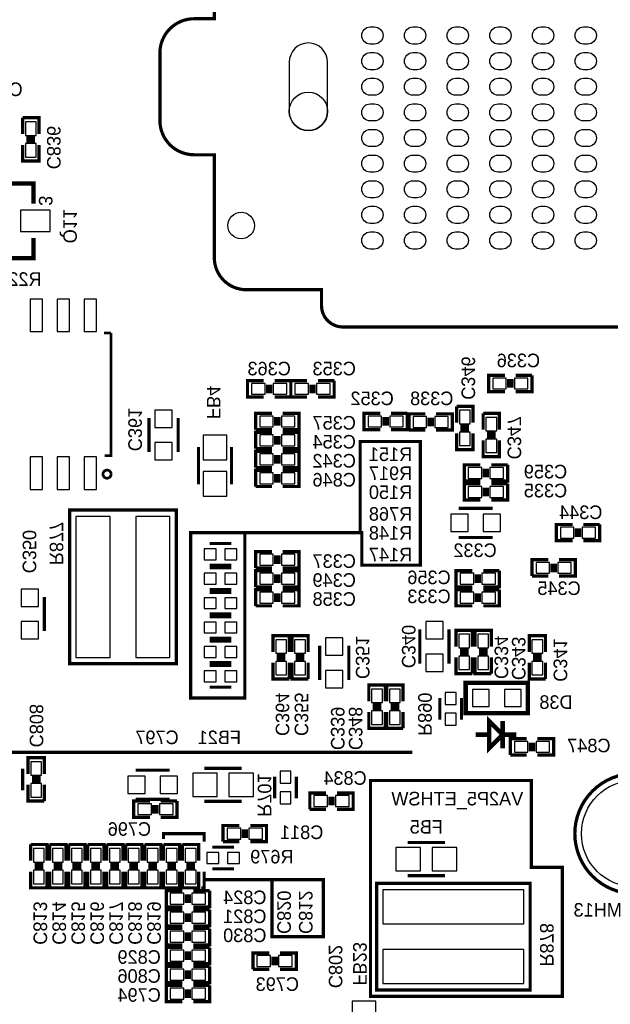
# Model space of a CAD drawing. Extents: x -53 to 531, y -106 to 304.
# Tile 34 of 66: x 122 to 150, y 30 to 76. Entities that reach past the tile are written whole.
import ezdxf
from ezdxf.enums import TextEntityAlignment as Align

# ---------------------------------------------------------------- set-up
doc = ezdxf.new("R2010")
doc.units = 0
for name, color, linetype in [('BOARD_GEOMETRY_SILKSCREEN_B', 1, 'CONTINUOUS'), ('PACKAGE_GEOMETRY_SILKSCREEN_B', 4, 'CONTINUOUS'), ('PIN_B', 5, 'CONTINUOUS'), ('REF_DES_SILKSCREEN_B', 6, 'CONTINUOUS')]:
    doc.layers.add(name, color=color, linetype=linetype)

msp = doc.modelspace()

# ---------------------------------------------------------------- linework, layer by layer
at = {"layer": 'BOARD_GEOMETRY_SILKSCREEN_B', "const_width": 0.1524}
for points in [[(132.969, 51.943), (138.4554, 51.943), (138.4554, 50.419), (141.1986, 50.419), (141.1986, 56.2102), (138.3792, 56.2102), (138.3792, 51.9176)], [(130.429, 45.466), (130.429, 51.943), (132.969, 51.943), (132.969, 44.196), (130.429, 44.196), (130.429, 45.466)], [(115.6716, 41.656), (140.8176, 41.656)], [(140.208, 30.226), (147.8534, 30.226), (147.8534, 36.2712), (146.4056, 36.2712), (146.4056, 40.3352), (138.8618, 40.3352), (138.8618, 30.226), (140.208, 30.226)], [(131.064, 37.465), (131.064, 37.846), (129.159, 37.846), (129.159, 37.592)], [(131.064, 36.068), (131.064, 35.687), (136.652, 35.687), (136.652, 33.02), (134.239, 33.02), (134.239, 35.687)], [(131.064, 35.687), (131.064, 35.306), (130.937, 35.306)]]:
    msp.add_lwpolyline(points, dxfattribs=at)
at = {"layer": 'PACKAGE_GEOMETRY_SILKSCREEN_B'}
for points, const_width in [([(131.54025, 80.830166), (131.54025, 76.008992), (130.590036, 76.008992, 0.414184), (128.99009, 74.409046), (128.99009, 71.238872, 0.414181), (130.590036, 69.638926), (131.54025, 69.638926), (131.54025, 64.817752, 0.41419), (133.04012, 63.317882), (136.566656, 63.317882), (136.566656, 62.573916, 0.414203), (137.566654, 61.573918), (160.33369, 61.573918, 0.414195), (161.333688, 62.573916), (161.333688, 63.317882), (164.860224, 63.317882, 0.414185), (166.360094, 64.817752), (166.360094, 69.638926), (167.310054, 69.638926, 0.414222), (168.910254, 71.238872), (168.910254, 74.409046, 0.414225), (167.310054, 76.008992), (166.360094, 76.008992), (166.360094, 78.20787, -0.414221)], 0.150114), ([(126.700788, 54.680612, 1.000079), (126.321312, 54.680358, 0.999921), (126.700788, 54.680612)], 0.127), ([(154.073098, 37.846, 1), (148.440902, 37.846, 1), (154.073098, 37.846)], 0.1524)]:
    msp.add_lwpolyline(points, format="xyb", dxfattribs=dict(at, const_width=const_width))
for points, const_width in [([(123.317, 70.612), (123.317, 71.374), (122.555, 71.374)], 0.1524), ([(122.555, 71.374), (122.555, 70.612)], 0.1524), ([(122.555, 70.104), (122.555, 69.342), (123.317, 69.342), (123.317, 70.104)], 0.1524), ([(122.7328, 70.4342), (123.1392, 70.4342)], 0.1524), ([(122.7328, 70.2818), (123.1392, 70.2818)], 0.1524), ([(123.063, 67.3481), (123.063, 68.3006), (121.285, 68.3006)], 0.2032), ([(123.063, 65.7479), (123.063, 64.7954), (121.285, 64.7954)], 0.2032), ([(126.696978, 61.291978), (126.375922, 61.291978)], 0.127), ([(126.392178, 55.548022), (126.696978, 55.548022), (126.696978, 61.291978)], 0.127), ([(133.858, 59.055), (133.096, 59.055), (133.096, 58.293), (133.858, 58.293)], 0.1524), ([(134.366, 58.293), (135.128, 58.293), (135.128, 59.055)], 0.1524), ([(135.128, 59.055), (134.366, 59.055)], 0.1524), ([(135.89, 59.055), (135.128, 59.055), (135.128, 58.293), (135.89, 58.293)], 0.1524), ([(136.398, 58.293), (137.16, 58.293), (137.16, 59.055)], 0.1524), ([(137.16, 59.055), (136.398, 59.055)], 0.1524), ([(145.161, 59.309), (144.399, 59.309), (144.399, 58.547), (145.161, 58.547)], 0.1524), ([(145.3388, 59.1312), (145.3388, 58.7248)], 0.1524), ([(145.4912, 59.1312), (145.4912, 58.7248)], 0.1524), ([(145.669, 58.547), (146.431, 58.547), (146.431, 59.309)], 0.1524), ([(146.431, 59.309), (145.669, 59.309)], 0.1524), ([(134.0358, 58.8772), (134.0358, 58.4708)], 0.1524), ([(134.1882, 58.8772), (134.1882, 58.4708)], 0.1524), ([(136.0678, 58.8772), (136.0678, 58.4708)], 0.1524), ([(136.2202, 58.8772), (136.2202, 58.4708)], 0.1524), ([(143.6624, 57.0992), (143.6624, 57.8612), (142.9004, 57.8612)], 0.1524), ([(142.9004, 57.8612), (142.9004, 57.0992)], 0.1524), ([(128.4732, 57.3151), (128.4732, 55.7149)], 0.1524), ([(129.8448, 55.7149), (129.8448, 57.3151)], 0.1524), ([(134.239, 57.531), (133.477, 57.531), (133.477, 56.769)], 0.1524), ([(134.4168, 56.9468), (134.4168, 57.3532)], 0.1524), ([(134.5692, 56.9468), (134.5692, 57.3532)], 0.1524), ([(134.747, 56.769), (135.509, 56.769), (135.509, 57.531), (134.747, 57.531)], 0.1524), ([(139.319, 57.531), (138.557, 57.531), (138.557, 56.769), (139.319, 56.769)], 0.1524), ([(139.4968, 57.3532), (139.4968, 56.9468)], 0.1524), ([(139.6492, 57.3532), (139.6492, 56.9468)], 0.1524), ([(139.827, 56.769), (140.589, 56.769), (140.589, 57.531)], 0.1524), ([(140.589, 57.531), (139.827, 57.531)], 0.1524), ([(141.4272, 57.5056), (140.6652, 57.5056), (140.6652, 56.7436)], 0.1524), ([(141.605, 56.9214), (141.605, 57.3278)], 0.1524), ([(141.7574, 56.9214), (141.7574, 57.3278)], 0.1524), ([(141.9352, 56.7436), (142.6972, 56.7436), (142.6972, 57.5056), (141.9352, 57.5056)], 0.1524), ([(144.907, 56.769), (144.907, 57.531), (144.145, 57.531)], 0.1524), ([(144.145, 57.531), (144.145, 56.769)], 0.1524), ([(133.477, 56.769), (134.239, 56.769)], 0.1524), ([(140.6652, 56.7436), (141.4272, 56.7436)], 0.1524), ([(143.0782, 56.9214), (143.4846, 56.9214)], 0.1524), ([(143.0782, 56.769), (143.4846, 56.769)], 0.1524), ([(134.239, 56.642), (133.477, 56.642), (133.477, 55.88)], 0.1524), ([(134.4168, 56.0578), (134.4168, 56.4642)], 0.1524), ([(134.5692, 56.0578), (134.5692, 56.4642)], 0.1524), ([(134.747, 55.88), (135.509, 55.88), (135.509, 56.642), (134.747, 56.642)], 0.1524), ([(142.9004, 56.5912), (142.9004, 55.8292), (143.6624, 55.8292), (143.6624, 56.5912)], 0.1524), ([(144.145, 56.261), (144.145, 55.499), (144.907, 55.499), (144.907, 56.261)], 0.1524), ([(144.3228, 56.5912), (144.7292, 56.5912)], 0.1524), ([(144.3228, 56.4388), (144.7292, 56.4388)], 0.1524), ([(130.797046, 54.203854), (130.797046, 55.953914)], 0.150114), ([(132.346954, 54.203854), (132.346954, 55.953914)], 0.150114), ([(133.477, 55.88), (134.239, 55.88)], 0.1524), ([(134.239, 55.753), (133.477, 55.753), (133.477, 54.991)], 0.1524), ([(134.747, 54.991), (135.509, 54.991), (135.509, 55.753), (134.747, 55.753)], 0.1524), ([(134.4168, 55.1688), (134.4168, 55.5752)], 0.1524), ([(134.5692, 55.1688), (134.5692, 55.5752)], 0.1524), ([(133.477, 54.991), (134.239, 54.991)], 0.1524), ([(134.239, 54.864), (133.477, 54.864), (133.477, 54.102)], 0.1524), ([(134.747, 54.102), (135.509, 54.102), (135.509, 54.864), (134.747, 54.864)], 0.1524), ([(144.018, 55.118), (143.256, 55.118), (143.256, 54.356), (144.018, 54.356)], 0.1524), ([(144.1958, 54.9402), (144.1958, 54.5338)], 0.1524), ([(144.3482, 54.9402), (144.3482, 54.5338)], 0.1524), ([(144.526, 54.356), (145.288, 54.356), (145.288, 55.118)], 0.1524), ([(145.288, 55.118), (144.526, 55.118)], 0.1524), ([(134.4168, 54.2798), (134.4168, 54.6862)], 0.1524), ([(134.5692, 54.2798), (134.5692, 54.6862)], 0.1524), ([(133.477, 54.102), (134.239, 54.102)], 0.1524), ([(144.018, 54.229), (143.256, 54.229), (143.256, 53.467), (144.018, 53.467)], 0.1524), ([(144.1958, 54.0512), (144.1958, 53.6448)], 0.1524), ([(144.3482, 54.0512), (144.3482, 53.6448)], 0.1524), ([(144.526, 53.467), (145.288, 53.467), (145.288, 54.229)], 0.1524), ([(145.288, 54.229), (144.526, 54.229)], 0.1524), ([(125.054106, 45.803058), (129.754122, 45.803058), (129.754122, 53.002942), (124.753878, 53.002942), (124.753878, 45.803058), (125.054106, 45.803058)], 0.1524), ([(144.5895, 53.086), (142.9893, 53.086)], 0.1524), ([(148.336, 52.324), (147.574, 52.324), (147.574, 51.562), (148.336, 51.562)], 0.1524), ([(148.5138, 52.1462), (148.5138, 51.7398)], 0.1524), ([(148.6662, 52.1462), (148.6662, 51.7398)], 0.1524), ([(148.844, 51.562), (149.606, 51.562), (149.606, 52.324)], 0.1524), ([(149.606, 52.324), (148.844, 52.324)], 0.1524), ([(142.9893, 51.7144), (144.5895, 51.7144)], 0.1524), ([(132.334, 51.435), (131.318, 51.435)], 0.1524), ([(134.239, 51.054), (133.477, 51.054), (133.477, 50.292)], 0.1524), ([(134.4168, 50.4698), (134.4168, 50.8762)], 0.1524), ([(134.5692, 50.4698), (134.5692, 50.8762)], 0.1524), ([(134.747, 50.292), (135.509, 50.292), (135.509, 51.054), (134.747, 51.054)], 0.1524), ([(147.193, 50.673), (146.431, 50.673), (146.431, 49.911)], 0.1524), ([(147.701, 49.911), (148.463, 49.911), (148.463, 50.673), (147.701, 50.673)], 0.1524), ([(132.334, 50.419), (131.318, 50.419)], 0.1524), ([(132.334, 50.292), (131.318, 50.292)], 0.1524), ([(133.477, 50.292), (134.239, 50.292)], 0.1524), ([(147.3708, 50.0888), (147.3708, 50.4952)], 0.1524), ([(147.5232, 50.0888), (147.5232, 50.4952)], 0.1524), ([(134.239, 50.165), (133.477, 50.165), (133.477, 49.403)], 0.1524), ([(134.4168, 49.5808), (134.4168, 49.9872)], 0.1524), ([(134.5692, 49.5808), (134.5692, 49.9872)], 0.1524), ([(134.747, 49.403), (135.509, 49.403), (135.509, 50.165), (134.747, 50.165)], 0.1524), ([(143.637, 50.165), (142.875, 50.165), (142.875, 49.403), (143.637, 49.403)], 0.1524), ([(143.8148, 49.9872), (143.8148, 49.5808)], 0.1524), ([(143.9672, 49.9872), (143.9672, 49.5808)], 0.1524), ([(144.145, 49.403), (144.907, 49.403), (144.907, 50.165)], 0.1524), ([(144.907, 50.165), (144.145, 50.165)], 0.1524), ([(146.431, 49.911), (147.193, 49.911)], 0.1524), ([(132.334, 49.276), (131.318, 49.276)], 0.1524), ([(133.477, 49.403), (134.239, 49.403)], 0.1524), ([(134.239, 49.276), (133.477, 49.276), (133.477, 48.514)], 0.1524), ([(134.747, 48.514), (135.509, 48.514), (135.509, 49.276), (134.747, 49.276)], 0.1524), ([(143.637, 49.276), (142.875, 49.276), (142.875, 48.514), (143.637, 48.514)], 0.1524), ([(144.145, 48.514), (144.907, 48.514), (144.907, 49.276)], 0.1524), ([(144.907, 49.276), (144.145, 49.276)], 0.1524), ([(123.571, 47.3329), (123.571, 48.9331)], 0.1524), ([(131.318, 49.149), (132.334, 49.149)], 0.1524), ([(134.4168, 48.6918), (134.4168, 49.0982)], 0.1524), ([(134.5692, 48.6918), (134.5692, 49.0982)], 0.1524), ([(143.8148, 49.0982), (143.8148, 48.6918)], 0.1524), ([(143.9672, 49.0982), (143.9672, 48.6918)], 0.1524), ([(133.477, 48.514), (134.239, 48.514)], 0.1524), ([(131.318, 48.133), (132.334, 48.133)], 0.1524), ([(132.334, 48.006), (131.318, 48.006)], 0.1524), ([(132.334, 46.99), (131.318, 46.99)], 0.1524), ([(135.0518, 46.355), (135.0518, 47.117), (134.2898, 47.117), (134.2898, 46.355)], 0.1524), ([(135.9408, 46.355), (135.9408, 47.117), (135.1788, 47.117), (135.1788, 46.355)], 0.1524), ([(141.1732, 47.4091), (141.1732, 45.8089)], 0.1524), ([(142.5448, 45.8089), (142.5448, 47.4091)], 0.1524), ([(143.637, 46.609), (143.637, 47.371), (142.875, 47.371), (142.875, 46.609)], 0.1524), ([(144.526, 46.609), (144.526, 47.371), (143.764, 47.371), (143.764, 46.609)], 0.1524), ([(147.066, 46.355), (147.066, 47.117), (146.304, 47.117), (146.304, 46.355)], 0.1524), ([(132.334, 46.863), (131.318, 46.863)], 0.1524), ([(136.4742, 46.6471), (136.4742, 45.0469)], 0.1524), ([(137.8458, 45.0469), (137.8458, 46.6471)], 0.1524), ([(134.874, 46.1772), (134.4676, 46.1772)], 0.1524), ([(135.763, 46.1772), (135.3566, 46.1772)], 0.1524), ([(142.875, 46.101), (142.875, 45.339), (143.637, 45.339)], 0.1524), ([(143.4592, 46.4312), (143.0528, 46.4312)], 0.1524), ([(143.4592, 46.2788), (143.0528, 46.2788)], 0.1524), ([(143.637, 45.339), (143.637, 46.101)], 0.1524), ([(143.764, 46.101), (143.764, 45.339), (144.526, 45.339)], 0.1524), ([(144.3482, 46.4312), (143.9418, 46.4312)], 0.1524), ([(144.3482, 46.2788), (143.9418, 46.2788)], 0.1524), ([(144.526, 45.339), (144.526, 46.101)], 0.1524), ([(146.8882, 46.1772), (146.4818, 46.1772)], 0.1524), ([(132.334, 45.847), (131.318, 45.847)], 0.1524), ([(132.334, 45.72), (131.318, 45.72)], 0.1524), ([(134.2898, 45.847), (134.2898, 45.085), (135.0518, 45.085)], 0.1524), ([(134.874, 46.0248), (134.4676, 46.0248)], 0.1524), ([(135.0518, 45.085), (135.0518, 45.847)], 0.1524), ([(135.1788, 45.847), (135.1788, 45.085), (135.9408, 45.085)], 0.1524), ([(135.763, 46.0248), (135.3566, 46.0248)], 0.1524), ([(135.9408, 45.085), (135.9408, 45.847)], 0.1524), ([(146.304, 45.847), (146.304, 45.085), (147.066, 45.085)], 0.1524), ([(146.8882, 46.0248), (146.4818, 46.0248)], 0.1524), ([(147.066, 45.085), (147.066, 45.847)], 0.1524), ([(132.334, 44.704), (131.318, 44.704)], 0.1524), ([(139.5476, 44.0436), (139.5476, 44.8056), (138.7856, 44.8056), (138.7856, 44.0436)], 0.1524), ([(140.3858, 44.0436), (140.3858, 44.8056), (139.6238, 44.8056), (139.6238, 44.0436)], 0.1524), ([(143.321278, 43.48734), (146.238722, 43.48734), (146.238722, 44.90466), (143.321278, 44.90466), (143.321278, 43.48734)], 0.210058), ([(142.113, 44.196), (142.113, 43.18)], 0.1524), ([(143.129, 44.196), (143.129, 43.18)], 0.1524), ([(139.3698, 43.8658), (138.9634, 43.8658)], 0.1524), ([(140.208, 43.8658), (139.8016, 43.8658)], 0.1524), ([(138.7856, 43.5356), (138.7856, 42.7736), (139.5476, 42.7736)], 0.1524), ([(139.3698, 43.7134), (138.9634, 43.7134)], 0.1524), ([(139.5476, 42.7736), (139.5476, 43.5356)], 0.1524), ([(139.6238, 43.5356), (139.6238, 42.7736), (140.3858, 42.7736)], 0.1524), ([(140.208, 43.7134), (139.8016, 43.7134)], 0.1524), ([(140.3858, 42.7736), (140.3858, 43.5356)], 0.1524), ([(144.422114, 41.844976), (144.422114, 43.114976), (145.057114, 42.479976), (144.422114, 41.844976)], 0.210058), ([(145.057114, 41.844976), (145.057114, 43.114976)], 0.210058), ([(144.422114, 42.479976), (143.787114, 42.479976)], 0.210058), ([(145.057114, 42.479976), (145.692114, 42.479976)], 0.210058), ([(146.177, 42.291), (145.415, 42.291), (145.415, 41.529)], 0.1524), ([(146.3548, 41.7068), (146.3548, 42.1132)], 0.1524), ([(146.5072, 41.7068), (146.5072, 42.1132)], 0.1524), ([(146.685, 41.529), (147.447, 41.529), (147.447, 42.291), (146.685, 42.291)], 0.1524), ([(145.415, 41.529), (146.177, 41.529)], 0.1524), ([(123.571, 40.64), (123.571, 41.402), (122.809, 41.402), (122.809, 40.64)], 0.1524), ([(122.555, 39.878), (122.555, 40.894)], 0.1524), ([(129.4511, 40.8178), (127.8509, 40.8178)], 0.1524), ([(132.82803, 40.906954), (131.07797, 40.906954)], 0.150114), ([(134.366, 40.513), (134.366, 39.497)], 0.1524), ([(135.382, 40.513), (135.382, 39.497)], 0.1524), ([(122.809, 40.132), (122.809, 39.37), (123.571, 39.37)], 0.1524), ([(123.3932, 40.4622), (122.9868, 40.4622)], 0.1524), ([(123.3932, 40.3098), (122.9868, 40.3098)], 0.1524), ([(123.571, 39.37), (123.571, 40.132)], 0.1524), ([(136.779, 39.751), (136.017, 39.751), (136.017, 38.989)], 0.1524), ([(137.287, 38.989), (138.049, 38.989), (138.049, 39.751), (137.287, 39.751)], 0.1524), ([(128.524, 39.37), (127.762, 39.37), (127.762, 38.608), (128.524, 38.608)], 0.1524), ([(127.8509, 39.4462), (129.4511, 39.4462)], 0.1524), ([(128.7018, 39.1922), (128.7018, 38.7858)], 0.1524), ([(128.8542, 39.1922), (128.8542, 38.7858)], 0.1524), ([(129.032, 38.608), (129.794, 38.608), (129.794, 39.37)], 0.1524), ([(129.794, 39.37), (129.032, 39.37)], 0.1524), ([(132.82803, 39.357046), (131.07797, 39.357046)], 0.150114), ([(136.9568, 39.1668), (136.9568, 39.5732)], 0.1524), ([(137.1092, 39.1668), (137.1092, 39.5732)], 0.1524), ([(136.017, 38.989), (136.779, 38.989)], 0.1524), ([(132.715, 38.227), (131.953, 38.227), (131.953, 37.465)], 0.1524), ([(133.223, 37.465), (133.985, 37.465), (133.985, 38.227), (133.223, 38.227)], 0.1524), ([(132.8928, 37.6428), (132.8928, 38.0492)], 0.1524), ([(133.0452, 37.6428), (133.0452, 38.0492)], 0.1524), ([(123.698, 36.576), (123.698, 37.338), (122.936, 37.338)], 0.1524), ([(122.936, 37.338), (122.936, 36.576)], 0.1524), ([(124.587, 36.576), (124.587, 37.338), (123.825, 37.338)], 0.1524), ([(123.825, 37.338), (123.825, 36.576)], 0.1524), ([(125.476, 36.576), (125.476, 37.338), (124.714, 37.338)], 0.1524), ([(124.714, 37.338), (124.714, 36.576)], 0.1524), ([(126.365, 36.576), (126.365, 37.338), (125.603, 37.338)], 0.1524), ([(125.603, 37.338), (125.603, 36.576)], 0.1524), ([(127.254, 36.576), (127.254, 37.338), (126.492, 37.338)], 0.1524), ([(126.492, 37.338), (126.492, 36.576)], 0.1524), ([(128.143, 36.576), (128.143, 37.338), (127.381, 37.338)], 0.1524), ([(127.381, 37.338), (127.381, 36.576)], 0.1524), ([(129.032, 36.576), (129.032, 37.338), (128.27, 37.338)], 0.1524), ([(128.27, 37.338), (128.27, 36.576)], 0.1524), ([(129.921, 36.576), (129.921, 37.338), (129.159, 37.338)], 0.1524), ([(129.159, 37.338), (129.159, 36.576)], 0.1524), ([(130.81, 36.576), (130.81, 37.338), (130.048, 37.338)], 0.1524), ([(130.048, 37.338), (130.048, 36.576)], 0.1524), ([(131.953, 37.465), (132.715, 37.465)], 0.1524), ([(142.35303, 37.427154), (140.60297, 37.427154)], 0.150114), ([(131.445, 37.211), (132.461, 37.211)], 0.1524), ([(123.1138, 36.3982), (123.5202, 36.3982)], 0.1524), ([(124.0028, 36.3982), (124.4092, 36.3982)], 0.1524), ([(124.8918, 36.3982), (125.2982, 36.3982)], 0.1524), ([(125.7808, 36.3982), (126.1872, 36.3982)], 0.1524), ([(126.6698, 36.3982), (127.0762, 36.3982)], 0.1524), ([(127.5588, 36.3982), (127.9652, 36.3982)], 0.1524), ([(128.4478, 36.3982), (128.8542, 36.3982)], 0.1524), ([(129.3368, 36.3982), (129.7432, 36.3982)], 0.1524), ([(130.2258, 36.3982), (130.6322, 36.3982)], 0.1524), ([(122.936, 36.068), (122.936, 35.306), (123.698, 35.306), (123.698, 36.068)], 0.1524), ([(123.1138, 36.2458), (123.5202, 36.2458)], 0.1524), ([(123.825, 36.068), (123.825, 35.306), (124.587, 35.306), (124.587, 36.068)], 0.1524), ([(124.0028, 36.2458), (124.4092, 36.2458)], 0.1524), ([(124.714, 36.068), (124.714, 35.306), (125.476, 35.306), (125.476, 36.068)], 0.1524), ([(124.8918, 36.2458), (125.2982, 36.2458)], 0.1524), ([(125.603, 36.068), (125.603, 35.306), (126.365, 35.306), (126.365, 36.068)], 0.1524), ([(125.7808, 36.2458), (126.1872, 36.2458)], 0.1524), ([(126.492, 36.068), (126.492, 35.306), (127.254, 35.306), (127.254, 36.068)], 0.1524), ([(126.6698, 36.2458), (127.0762, 36.2458)], 0.1524), ([(127.381, 36.068), (127.381, 35.306), (128.143, 35.306), (128.143, 36.068)], 0.1524), ([(127.5588, 36.2458), (127.9652, 36.2458)], 0.1524), ([(128.27, 36.068), (128.27, 35.306), (129.032, 35.306), (129.032, 36.068)], 0.1524), ([(128.4478, 36.2458), (128.8542, 36.2458)], 0.1524), ([(129.159, 36.068), (129.159, 35.306), (129.921, 35.306), (129.921, 36.068)], 0.1524), ([(129.3368, 36.2458), (129.7432, 36.2458)], 0.1524), ([(130.048, 36.068), (130.048, 35.306), (130.81, 35.306), (130.81, 36.068)], 0.1524), ([(130.2258, 36.2458), (130.6322, 36.2458)], 0.1524), ([(131.445, 36.195), (132.461, 36.195)], 0.1524), ([(146.347942, 30.820106), (146.347942, 35.520122), (139.148058, 35.520122), (139.148058, 30.519878), (146.347942, 30.519878), (146.347942, 30.820106)], 0.1524), ([(142.35303, 35.877246), (140.60297, 35.877246)], 0.150114), ([(130.048, 35.179), (129.286, 35.179), (129.286, 34.417), (130.048, 34.417)], 0.1524), ([(130.2258, 35.0012), (130.2258, 34.5948)], 0.1524), ([(130.3782, 35.0012), (130.3782, 34.5948)], 0.1524), ([(130.556, 34.417), (131.318, 34.417), (131.318, 35.179)], 0.1524), ([(131.318, 35.179), (130.556, 35.179)], 0.1524), ([(130.048, 34.29), (129.286, 34.29), (129.286, 33.528), (130.048, 33.528)], 0.1524), ([(130.2258, 34.1122), (130.2258, 33.7058)], 0.1524), ([(130.3782, 34.1122), (130.3782, 33.7058)], 0.1524), ([(130.556, 33.528), (131.318, 33.528), (131.318, 34.29)], 0.1524), ([(131.318, 34.29), (130.556, 34.29)], 0.1524), ([(130.048, 33.401), (129.286, 33.401), (129.286, 32.639), (130.048, 32.639)], 0.1524), ([(130.2258, 33.2232), (130.2258, 32.8168)], 0.1524), ([(130.3782, 33.2232), (130.3782, 32.8168)], 0.1524), ([(130.556, 32.639), (131.318, 32.639), (131.318, 33.401)], 0.1524), ([(131.318, 33.401), (130.556, 33.401)], 0.1524), ([(130.048, 32.512), (129.286, 32.512), (129.286, 31.75), (130.048, 31.75)], 0.1524), ([(130.2258, 32.3342), (130.2258, 31.9278)], 0.1524), ([(130.3782, 32.3342), (130.3782, 31.9278)], 0.1524), ([(130.556, 31.75), (131.318, 31.75), (131.318, 32.512)], 0.1524), ([(131.318, 32.512), (130.556, 32.512)], 0.1524), ([(134.112, 32.258), (133.35, 32.258), (133.35, 31.496)], 0.1524), ([(134.62, 31.496), (135.382, 31.496), (135.382, 32.258), (134.62, 32.258)], 0.1524), ([(134.2898, 31.6738), (134.2898, 32.0802)], 0.1524), ([(134.4422, 31.6738), (134.4422, 32.0802)], 0.1524), ([(130.048, 31.623), (129.286, 31.623), (129.286, 30.861), (130.048, 30.861)], 0.1524), ([(130.2258, 31.4452), (130.2258, 31.0388)], 0.1524), ([(130.3782, 31.4452), (130.3782, 31.0388)], 0.1524), ([(130.556, 30.861), (131.318, 30.861), (131.318, 31.623)], 0.1524), ([(131.318, 31.623), (130.556, 31.623)], 0.1524), ([(133.35, 31.496), (134.112, 31.496)], 0.1524), ([(130.048, 30.734), (129.286, 30.734), (129.286, 29.972), (130.048, 29.972)], 0.1524), ([(130.2258, 30.5562), (130.2258, 30.1498)], 0.1524), ([(130.3782, 30.5562), (130.3782, 30.1498)], 0.1524), ([(130.556, 29.972), (131.318, 29.972), (131.318, 30.734)], 0.1524), ([(131.318, 30.734), (130.556, 30.734)], 0.1524)]:
    msp.add_lwpolyline(points, dxfattribs=dict(at, const_width=const_width))
at = {"layer": 'PIN_B'}
for points in [[(139.050141, 74.823828), (138.850243, 74.823828, -1), (138.850243, 75.623928), (139.050141, 75.623928, -1)], [(141.050137, 74.823828), (140.850239, 74.823828, -1), (140.850239, 75.623928), (141.050137, 75.623928, -1)], [(143.050133, 74.823828), (142.850235, 74.823828, -1), (142.850235, 75.623928), (143.050133, 75.623928, -1)], [(145.050129, 74.823828), (144.850231, 74.823828, -1), (144.850231, 75.623928), (145.050129, 75.623928, -1)], [(147.050125, 74.823828), (146.850227, 74.823828, -1), (146.850227, 75.623928), (147.050125, 75.623928, -1)], [(149.050121, 74.823828), (148.850223, 74.823828, -1), (148.850223, 75.623928), (149.050121, 75.623928, -1)], [(135.050149, 73.973817), (135.050149, 71.673847, 1), (136.850247, 71.673847), (136.850247, 73.973817, 1)], [(139.050141, 73.623932), (138.850243, 73.623932, -1), (138.850243, 74.424032), (139.050141, 74.424032, -1)], [(141.050137, 73.623932), (140.850239, 73.623932, -1), (140.850239, 74.424032), (141.050137, 74.424032, -1)], [(143.050133, 73.623932), (142.850235, 73.623932, -1), (142.850235, 74.424032), (143.050133, 74.424032, -1)], [(145.050129, 73.623932), (144.850231, 73.623932, -1), (144.850231, 74.424032), (145.050129, 74.424032, -1)], [(147.050125, 73.623932), (146.850227, 73.623932, -1), (146.850227, 74.424032), (147.050125, 74.424032, -1)], [(149.050121, 73.623932), (148.850223, 73.623932, -1), (148.850223, 74.424032), (149.050121, 74.424032, -1)], [(139.050141, 72.424036), (138.850243, 72.424036, -1), (138.850243, 73.224136), (139.050141, 73.224136, -1)], [(141.050137, 72.424036), (140.850239, 72.424036, -1), (140.850239, 73.224136), (141.050137, 73.224136, -1)], [(143.050133, 72.424036), (142.850235, 72.424036, -1), (142.850235, 73.224136), (143.050133, 73.224136, -1)], [(145.050129, 72.424036), (144.850231, 72.424036, -1), (144.850231, 73.224136), (145.050129, 73.224136, -1)], [(147.050125, 72.424036), (146.850227, 72.424036, -1), (146.850227, 73.224136), (147.050125, 73.224136, -1)], [(149.050121, 72.424036), (148.850223, 72.424036, -1), (148.850223, 73.224136), (149.050121, 73.224136, -1)], [(139.050141, 71.223886), (138.850243, 71.223886, -1), (138.850243, 72.023986), (139.050141, 72.023986, -1)], [(141.050137, 71.223886), (140.850239, 71.223886, -1), (140.850239, 72.023986), (141.050137, 72.023986, -1)], [(143.050133, 71.223886), (142.850235, 71.223886, -1), (142.850235, 72.023986), (143.050133, 72.023986, -1)], [(145.050129, 71.223886), (144.850231, 71.223886, -1), (144.850231, 72.023986), (145.050129, 72.023986, -1)], [(147.050125, 71.223886), (146.850227, 71.223886, -1), (146.850227, 72.023986), (147.050125, 72.023986, -1)], [(149.050121, 71.223886), (148.850223, 71.223886, -1), (148.850223, 72.023986), (149.050121, 72.023986, -1)], [(139.050141, 70.02399), (138.850243, 70.02399, -1), (138.850243, 70.82409), (139.050141, 70.82409, -1)], [(141.050137, 70.02399), (140.850239, 70.02399, -1), (140.850239, 70.82409), (141.050137, 70.82409, -1)], [(143.050133, 70.02399), (142.850235, 70.02399, -1), (142.850235, 70.82409), (143.050133, 70.82409, -1)], [(145.050129, 70.02399), (144.850231, 70.02399, -1), (144.850231, 70.82409), (145.050129, 70.82409, -1)], [(147.050125, 70.02399), (146.850227, 70.02399, -1), (146.850227, 70.82409), (147.050125, 70.82409, -1)], [(149.050121, 70.02399), (148.850223, 70.02399, -1), (148.850223, 70.82409), (149.050121, 70.82409, -1)], [(139.050141, 68.82384), (138.850243, 68.82384, -1), (138.850243, 69.62394), (139.050141, 69.62394, -1)], [(141.050137, 68.82384), (140.850239, 68.82384, -1), (140.850239, 69.62394), (141.050137, 69.62394, -1)], [(143.050133, 68.82384), (142.850235, 68.82384, -1), (142.850235, 69.62394), (143.050133, 69.62394, -1)], [(145.050129, 68.82384), (144.850231, 68.82384, -1), (144.850231, 69.62394), (145.050129, 69.62394, -1)], [(147.050125, 68.82384), (146.850227, 68.82384, -1), (146.850227, 69.62394), (147.050125, 69.62394, -1)], [(149.050121, 68.82384), (148.850223, 68.82384, -1), (148.850223, 69.62394), (149.050121, 69.62394, -1)], [(139.050141, 67.623944), (138.850243, 67.623944, -1), (138.850243, 68.424044), (139.050141, 68.424044, -1)], [(141.050137, 67.623944), (140.850239, 67.623944, -1), (140.850239, 68.424044), (141.050137, 68.424044, -1)], [(143.050133, 67.623944), (142.850235, 67.623944, -1), (142.850235, 68.424044), (143.050133, 68.424044, -1)], [(145.050129, 67.623944), (144.850231, 67.623944, -1), (144.850231, 68.424044), (145.050129, 68.424044, -1)], [(147.050125, 67.623944), (146.850227, 67.623944, -1), (146.850227, 68.424044), (147.050125, 68.424044, -1)], [(149.050121, 67.623944), (148.850223, 67.623944, -1), (148.850223, 68.424044), (149.050121, 68.424044, -1)], [(139.050141, 66.424048), (138.850243, 66.424048, -1), (138.850243, 67.224148), (139.050141, 67.224148, -1)], [(141.050137, 66.424048), (140.850239, 66.424048, -1), (140.850239, 67.224148), (141.050137, 67.224148, -1)], [(143.050133, 66.424048), (142.850235, 66.424048, -1), (142.850235, 67.224148), (143.050133, 67.224148, -1)], [(145.050129, 66.424048), (144.850231, 66.424048, -1), (144.850231, 67.224148), (145.050129, 67.224148, -1)], [(147.050125, 66.424048), (146.850227, 66.424048, -1), (146.850227, 67.224148), (147.050125, 67.224148, -1)], [(149.050121, 66.424048), (148.850223, 66.424048, -1), (148.850223, 67.224148), (149.050121, 67.224148, -1)], [(139.050141, 65.223898), (138.850243, 65.223898, -1), (138.850243, 66.023998), (139.050141, 66.023998, -1)], [(141.050137, 65.223898), (140.850239, 65.223898, -1), (140.850239, 66.023998), (141.050137, 66.023998, -1)], [(143.050133, 65.223898), (142.850235, 65.223898, -1), (142.850235, 66.023998), (143.050133, 66.023998, -1)], [(145.050129, 65.223898), (144.850231, 65.223898, -1), (144.850231, 66.023998), (145.050129, 66.023998, -1)], [(147.050125, 65.223898), (146.850227, 65.223898, -1), (146.850227, 66.023998), (147.050125, 66.023998, -1)], [(149.050121, 65.223898), (148.850223, 65.223898, -1), (148.850223, 66.023998), (149.050121, 66.023998, -1)]]:
    msp.add_lwpolyline(points, format="xyb", close=True, dxfattribs=at)
for points in [[(123.19, 71.1835), (122.682, 71.1835), (122.682, 70.5485), (123.19, 70.5485)], [(123.19, 70.1675), (122.682, 70.1675), (122.682, 69.5325), (123.19, 69.5325)], [(122.4534, 66.0527), (123.8504, 66.0527), (123.8504, 67.0433), (122.4534, 67.0433)], [(122.900059, 61.35497), (123.479941, 61.35497), (123.479941, 62.874906), (122.900059, 62.874906)], [(124.170059, 61.35497), (124.749941, 61.35497), (124.749941, 62.874906), (124.170059, 62.874906)], [(125.440059, 61.35497), (126.019941, 61.35497), (126.019941, 62.874906), (125.440059, 62.874906)], [(145.2245, 58.674), (145.2245, 59.182), (144.5895, 59.182), (144.5895, 58.674)], [(146.2405, 58.674), (146.2405, 59.182), (145.6055, 59.182), (145.6055, 58.674)], [(133.9215, 58.42), (133.9215, 58.928), (133.2865, 58.928), (133.2865, 58.42)], [(134.9375, 58.42), (134.9375, 58.928), (134.3025, 58.928), (134.3025, 58.42)], [(135.9535, 58.42), (135.9535, 58.928), (135.3185, 58.928), (135.3185, 58.42)], [(136.9695, 58.42), (136.9695, 58.928), (136.3345, 58.928), (136.3345, 58.42)], [(128.7526, 57.6834), (128.7526, 56.8706), (129.5654, 56.8706), (129.5654, 57.6834)], [(143.5354, 57.6707), (143.0274, 57.6707), (143.0274, 57.0357), (143.5354, 57.0357)], [(133.6675, 57.404), (133.6675, 56.896), (134.3025, 56.896), (134.3025, 57.404)], [(134.6835, 57.404), (134.6835, 56.896), (135.3185, 56.896), (135.3185, 57.404)], [(139.3825, 56.896), (139.3825, 57.404), (138.7475, 57.404), (138.7475, 56.896)], [(140.3985, 56.896), (140.3985, 57.404), (139.7635, 57.404), (139.7635, 56.896)], [(140.8557, 57.3786), (140.8557, 56.8706), (141.4907, 56.8706), (141.4907, 57.3786)], [(141.8717, 57.3786), (141.8717, 56.8706), (142.5067, 56.8706), (142.5067, 57.3786)], [(144.78, 57.3405), (144.272, 57.3405), (144.272, 56.7055), (144.78, 56.7055)], [(132.122037, 56.503824), (131.021963, 56.503824), (131.021963, 55.353712), (132.122037, 55.353712)], [(133.6675, 56.515), (133.6675, 56.007), (134.3025, 56.007), (134.3025, 56.515)], [(134.6835, 56.515), (134.6835, 56.007), (135.3185, 56.007), (135.3185, 56.515)], [(143.5354, 56.6547), (143.0274, 56.6547), (143.0274, 56.0197), (143.5354, 56.0197)], [(144.78, 56.3245), (144.272, 56.3245), (144.272, 55.6895), (144.78, 55.6895)], [(128.7526, 56.1594), (128.7526, 55.3466), (129.5654, 55.3466), (129.5654, 56.1594)], [(123.479941, 55.48503), (122.900059, 55.48503), (122.900059, 53.965094), (123.479941, 53.965094)], [(124.749941, 55.48503), (124.170059, 55.48503), (124.170059, 53.965094), (124.749941, 53.965094)], [(126.019941, 55.48503), (125.440059, 55.48503), (125.440059, 53.965094), (126.019941, 53.965094)], [(133.6675, 55.626), (133.6675, 55.118), (134.3025, 55.118), (134.3025, 55.626)], [(134.6835, 55.626), (134.6835, 55.118), (135.3185, 55.118), (135.3185, 55.626)], [(144.0815, 54.483), (144.0815, 54.991), (143.4465, 54.991), (143.4465, 54.483)], [(145.0975, 54.483), (145.0975, 54.991), (144.4625, 54.991), (144.4625, 54.483)], [(132.122037, 54.804056), (131.021963, 54.804056), (131.021963, 53.653944), (132.122037, 53.653944)], [(133.6675, 54.737), (133.6675, 54.229), (134.3025, 54.229), (134.3025, 54.737)], [(134.6835, 54.737), (134.6835, 54.229), (135.3185, 54.229), (135.3185, 54.737)], [(144.0815, 53.594), (144.0815, 54.102), (143.4465, 54.102), (143.4465, 53.594)], [(145.0975, 53.594), (145.0975, 54.102), (144.4625, 54.102), (144.4625, 53.594)], [(125.053852, 52.705), (125.053852, 46.101), (126.654052, 46.101), (126.654052, 52.705)], [(127.853948, 52.705), (127.853948, 46.101), (129.454148, 46.101), (129.454148, 52.705)], [(143.4338, 52.8066), (142.621, 52.8066), (142.621, 51.9938), (143.4338, 51.9938)], [(144.9578, 52.8066), (144.145, 52.8066), (144.145, 51.9938), (144.9578, 51.9938)], [(148.3995, 51.689), (148.3995, 52.197), (147.7645, 52.197), (147.7645, 51.689)], [(149.4155, 51.689), (149.4155, 52.197), (148.7805, 52.197), (148.7805, 51.689)], [(131.6228, 51.181), (131.064, 51.181), (131.064, 50.673), (131.6228, 50.673)], [(132.588, 51.181), (132.0292, 51.181), (132.0292, 50.673), (132.588, 50.673)], [(133.6675, 50.927), (133.6675, 50.419), (134.3025, 50.419), (134.3025, 50.927)], [(134.6835, 50.927), (134.6835, 50.419), (135.3185, 50.419), (135.3185, 50.927)], [(146.6215, 50.546), (146.6215, 50.038), (147.2565, 50.038), (147.2565, 50.546)], [(147.6375, 50.546), (147.6375, 50.038), (148.2725, 50.038), (148.2725, 50.546)], [(131.6228, 50.038), (131.064, 50.038), (131.064, 49.53), (131.6228, 49.53)], [(132.588, 50.038), (132.0292, 50.038), (132.0292, 49.53), (132.588, 49.53)], [(133.6675, 50.038), (133.6675, 49.53), (134.3025, 49.53), (134.3025, 50.038)], [(134.6835, 50.038), (134.6835, 49.53), (135.3185, 49.53), (135.3185, 50.038)], [(143.7005, 49.53), (143.7005, 50.038), (143.0655, 50.038), (143.0655, 49.53)], [(144.7165, 49.53), (144.7165, 50.038), (144.0815, 50.038), (144.0815, 49.53)], [(122.4788, 49.3014), (122.4788, 48.4886), (123.2916, 48.4886), (123.2916, 49.3014)], [(131.064, 48.387), (131.6228, 48.387), (131.6228, 48.895), (131.064, 48.895)], [(132.0292, 48.387), (132.588, 48.387), (132.588, 48.895), (132.0292, 48.895)], [(133.6675, 49.149), (133.6675, 48.641), (134.3025, 48.641), (134.3025, 49.149)], [(134.6835, 49.149), (134.6835, 48.641), (135.3185, 48.641), (135.3185, 49.149)], [(143.7005, 48.641), (143.7005, 49.149), (143.0655, 49.149), (143.0655, 48.641)], [(144.7165, 48.641), (144.7165, 49.149), (144.0815, 49.149), (144.0815, 48.641)], [(122.4788, 47.7774), (122.4788, 46.9646), (123.2916, 46.9646), (123.2916, 47.7774)], [(131.6228, 47.752), (131.064, 47.752), (131.064, 47.244), (131.6228, 47.244)], [(132.588, 47.752), (132.0292, 47.752), (132.0292, 47.244), (132.588, 47.244)], [(142.2654, 46.9646), (142.2654, 47.7774), (141.4526, 47.7774), (141.4526, 46.9646)], [(143.002, 46.5455), (143.51, 46.5455), (143.51, 47.1805), (143.002, 47.1805)], [(143.891, 46.5455), (144.399, 46.5455), (144.399, 47.1805), (143.891, 47.1805)], [(131.6228, 46.609), (131.064, 46.609), (131.064, 46.101), (131.6228, 46.101)], [(132.588, 46.609), (132.0292, 46.609), (132.0292, 46.101), (132.588, 46.101)], [(134.4168, 46.2915), (134.9248, 46.2915), (134.9248, 46.9265), (134.4168, 46.9265)], [(135.3058, 46.2915), (135.8138, 46.2915), (135.8138, 46.9265), (135.3058, 46.9265)], [(137.5664, 46.2026), (137.5664, 47.0154), (136.7536, 47.0154), (136.7536, 46.2026)], [(146.431, 46.2915), (146.939, 46.2915), (146.939, 46.9265), (146.431, 46.9265)], [(142.2654, 45.4406), (142.2654, 46.2534), (141.4526, 46.2534), (141.4526, 45.4406)], [(143.002, 45.5295), (143.51, 45.5295), (143.51, 46.1645), (143.002, 46.1645)], [(143.891, 45.5295), (144.399, 45.5295), (144.399, 46.1645), (143.891, 46.1645)], [(134.4168, 45.2755), (134.9248, 45.2755), (134.9248, 45.9105), (134.4168, 45.9105)], [(135.3058, 45.2755), (135.8138, 45.2755), (135.8138, 45.9105), (135.3058, 45.9105)], [(146.431, 45.2755), (146.939, 45.2755), (146.939, 45.9105), (146.431, 45.9105)], [(131.6228, 45.466), (131.064, 45.466), (131.064, 44.958), (131.6228, 44.958)], [(132.588, 45.466), (132.0292, 45.466), (132.0292, 44.958), (132.588, 44.958)], [(137.5664, 44.6786), (137.5664, 45.4914), (136.7536, 45.4914), (136.7536, 44.6786)], [(138.9126, 43.9801), (139.4206, 43.9801), (139.4206, 44.6151), (138.9126, 44.6151)], [(139.7508, 43.9801), (140.2588, 43.9801), (140.2588, 44.6151), (139.7508, 44.6151)], [(142.367, 44.45), (142.367, 43.8912), (142.875, 43.8912), (142.875, 44.45)], [(143.636238, 44.5897), (143.636238, 43.8023), (144.423638, 43.8023), (144.423638, 44.5897)], [(145.136362, 44.5897), (145.136362, 43.8023), (145.923762, 43.8023), (145.923762, 44.5897)], [(138.9126, 42.9641), (139.4206, 42.9641), (139.4206, 43.5991), (138.9126, 43.5991)], [(139.7508, 42.9641), (140.2588, 42.9641), (140.2588, 43.5991), (139.7508, 43.5991)], [(142.367, 43.4848), (142.367, 42.926), (142.875, 42.926), (142.875, 43.4848)], [(145.6055, 42.164), (145.6055, 41.656), (146.2405, 41.656), (146.2405, 42.164)], [(146.6215, 42.164), (146.6215, 41.656), (147.2565, 41.656), (147.2565, 42.164)], [(122.936, 40.5765), (123.444, 40.5765), (123.444, 41.2115), (122.936, 41.2115)], [(130.52806, 40.682037), (130.52806, 39.581963), (131.678172, 39.581963), (131.678172, 40.682037)], [(132.227828, 40.682037), (132.227828, 39.581963), (133.37794, 39.581963), (133.37794, 40.682037)], [(134.62, 40.767), (134.62, 40.2082), (135.128, 40.2082), (135.128, 40.767)], [(122.936, 39.5605), (123.444, 39.5605), (123.444, 40.1955), (122.936, 40.1955)], [(128.2954, 40.5384), (127.4826, 40.5384), (127.4826, 39.7256), (128.2954, 39.7256)], [(129.8194, 40.5384), (129.0066, 40.5384), (129.0066, 39.7256), (129.8194, 39.7256)], [(134.62, 39.8018), (134.62, 39.243), (135.128, 39.243), (135.128, 39.8018)], [(128.5875, 38.735), (128.5875, 39.243), (127.9525, 39.243), (127.9525, 38.735)], [(129.6035, 38.735), (129.6035, 39.243), (128.9685, 39.243), (128.9685, 38.735)], [(136.2075, 39.624), (136.2075, 39.116), (136.8425, 39.116), (136.8425, 39.624)], [(137.2235, 39.624), (137.2235, 39.116), (137.8585, 39.116), (137.8585, 39.624)], [(132.1435, 38.1), (132.1435, 37.592), (132.7785, 37.592), (132.7785, 38.1)], [(133.1595, 38.1), (133.1595, 37.592), (133.7945, 37.592), (133.7945, 38.1)], [(123.571, 37.1475), (123.063, 37.1475), (123.063, 36.5125), (123.571, 36.5125)], [(124.46, 37.1475), (123.952, 37.1475), (123.952, 36.5125), (124.46, 36.5125)], [(125.349, 37.1475), (124.841, 37.1475), (124.841, 36.5125), (125.349, 36.5125)], [(126.238, 37.1475), (125.73, 37.1475), (125.73, 36.5125), (126.238, 36.5125)], [(127.127, 37.1475), (126.619, 37.1475), (126.619, 36.5125), (127.127, 36.5125)], [(128.016, 37.1475), (127.508, 37.1475), (127.508, 36.5125), (128.016, 36.5125)], [(128.905, 37.1475), (128.397, 37.1475), (128.397, 36.5125), (128.905, 36.5125)], [(129.794, 37.1475), (129.286, 37.1475), (129.286, 36.5125), (129.794, 36.5125)], [(130.683, 37.1475), (130.175, 37.1475), (130.175, 36.5125), (130.683, 36.5125)], [(131.191, 36.449), (131.7498, 36.449), (131.7498, 36.957), (131.191, 36.957)], [(132.1562, 36.449), (132.715, 36.449), (132.715, 36.957), (132.1562, 36.957)], [(140.05306, 37.202237), (140.05306, 36.102163), (141.203172, 36.102163), (141.203172, 37.202237)], [(141.752828, 37.202237), (141.752828, 36.102163), (142.90294, 36.102163), (142.90294, 37.202237)], [(123.571, 36.1315), (123.063, 36.1315), (123.063, 35.4965), (123.571, 35.4965)], [(124.46, 36.1315), (123.952, 36.1315), (123.952, 35.4965), (124.46, 35.4965)], [(125.349, 36.1315), (124.841, 36.1315), (124.841, 35.4965), (125.349, 35.4965)], [(126.238, 36.1315), (125.73, 36.1315), (125.73, 35.4965), (126.238, 35.4965)], [(127.127, 36.1315), (126.619, 36.1315), (126.619, 35.4965), (127.127, 35.4965)], [(128.016, 36.1315), (127.508, 36.1315), (127.508, 35.4965), (128.016, 35.4965)], [(128.905, 36.1315), (128.397, 36.1315), (128.397, 35.4965), (128.905, 35.4965)], [(129.794, 36.1315), (129.286, 36.1315), (129.286, 35.4965), (129.794, 35.4965)], [(130.683, 36.1315), (130.175, 36.1315), (130.175, 35.4965), (130.683, 35.4965)], [(130.1115, 34.544), (130.1115, 35.052), (129.4765, 35.052), (129.4765, 34.544)], [(131.1275, 34.544), (131.1275, 35.052), (130.4925, 35.052), (130.4925, 34.544)], [(139.446, 33.619948), (146.05, 33.619948), (146.05, 35.220148), (139.446, 35.220148)], [(130.1115, 33.655), (130.1115, 34.163), (129.4765, 34.163), (129.4765, 33.655)], [(131.1275, 33.655), (131.1275, 34.163), (130.4925, 34.163), (130.4925, 33.655)], [(130.1115, 32.766), (130.1115, 33.274), (129.4765, 33.274), (129.4765, 32.766)], [(131.1275, 32.766), (131.1275, 33.274), (130.4925, 33.274), (130.4925, 32.766)], [(130.1115, 31.877), (130.1115, 32.385), (129.4765, 32.385), (129.4765, 31.877)], [(131.1275, 31.877), (131.1275, 32.385), (130.4925, 32.385), (130.4925, 31.877)], [(139.446, 30.819852), (146.05, 30.819852), (146.05, 32.420052), (139.446, 32.420052)], [(133.5405, 32.131), (133.5405, 31.623), (134.1755, 31.623), (134.1755, 32.131)], [(134.5565, 32.131), (134.5565, 31.623), (135.1915, 31.623), (135.1915, 32.131)], [(130.1115, 30.988), (130.1115, 31.496), (129.4765, 31.496), (129.4765, 30.988)], [(131.1275, 30.988), (131.1275, 31.496), (130.4925, 31.496), (130.4925, 30.988)], [(130.1115, 30.099), (130.1115, 30.607), (129.4765, 30.607), (129.4765, 30.099)], [(131.1275, 30.099), (131.1275, 30.607), (130.4925, 30.607), (130.4925, 30.099)], [(139.107037, 29.99994), (138.006963, 29.99994), (138.006963, 28.849828), (139.107037, 28.849828)]]:
    msp.add_lwpolyline(points, close=True, dxfattribs=at)
for centre, radius in [((135.950198, 71.673974), 0.900049), ((132.80009, 66.323972), 0.624967), ((151.257, 37.846), 2.5019)]:
    msp.add_circle(centre, radius, dxfattribs=at)

# ---------------------------------------------------------------- texts
at = {"layer": 'BOARD_GEOMETRY_SILKSCREEN_B', "text_generation_flag": 2, "width": 1.0004}
msp.add_text('VA2P5_ETHSW', height=0.635, dxfattribs=at).set_placement((146.0246, 39.1668))
at = {"layer": 'PACKAGE_GEOMETRY_SILKSCREEN_B', "text_generation_flag": 2, "width": 1.0004}
msp.add_text('3', height=0.635, rotation=270, dxfattribs=at).set_placement((123.317, 67.2465))
at = {"layer": 'REF_DES_SILKSCREEN_B', "text_generation_flag": 2, "width": 1.0004}
for s, p in [('C835', (122.555, 72.39)), ('C363', (135.128, 59.309)), ('C353', (138.176, 59.309)), ('C336', (146.812, 59.69)), ('C352', (139.954, 57.912)), ('C338', (142.748, 57.912)), ('C357', (138.176, 56.769)), ('C354', (138.176, 55.88)), ('C342', (138.176, 54.991)), ('C359', (148.082, 54.483)), ('C846', (138.176, 54.102)), ('C335', (148.082, 53.594)), ('C344', (149.733, 52.578)), ('C337', (138.176, 50.292)), ('C349', (138.176, 49.403)), ('C356', (142.621, 49.53)), ('C345', (148.717, 49.022)), ('C358', (138.176, 48.514)), ('C333', (142.621, 48.641)), ('D38', (148.336, 43.688)), ('C847', (150.114, 41.656)), ('C834', (138.684, 40.132)), ('C796', (128.5748, 37.7444)), ('C811', (136.652, 37.592)), ('C824', (133.985, 34.544)), ('MH13', (150.6474, 33.9598)), ('C821', (133.985, 33.655)), ('C830', (133.985, 32.766)), ('C829', (129.032, 31.75)), ('C806', (129.032, 30.861)), ('C793', (135.509, 30.48)), ('C794', (129.032, 29.972))]:
    msp.add_text(s, height=0.635, dxfattribs=at).set_placement(p)
for s, p in [('C836', (123.698, 68.961)), ('C346', (143.129, 58.166)), ('C347', (145.288, 55.372)), ('R877', (123.825, 50.419)), ('C334', (144.6784, 45.085)), ('C343', (145.4912, 45.0342)), ('C341', (147.447, 44.958)), ('C364', (134.4168, 42.418)), ('C355', (135.3058, 42.418)), ('C808', (122.8852, 41.8846)), ('C339', (137.0076, 41.7576)), ('C348', (137.8458, 41.7576)), ('C820', (134.493, 33.147)), ('C812', (135.509, 33.147)), ('C813', (123.063, 32.639)), ('C814', (123.952, 32.639)), ('C815', (124.841, 32.639)), ('C816', (125.73, 32.639)), ('C817', (126.619, 32.639)), ('C818', (127.508, 32.639)), ('C819', (128.397, 32.639)), ('R878', (146.812, 31.623))]:
    msp.add_text(s, height=0.635, rotation=270, dxfattribs=at).set_placement(p)
for s, p in [('Q11', (124.46, 66.294)), ('FB4', (131.191, 58.039)), ('C361', (127.508, 56.769)), ('C350', (122.555, 51.054)), ('C340', (140.335, 46.609)), ('C351', (138.176, 46.101)), ('R890', (141.097, 43.434)), ('R701', (133.5786, 39.6494)), ('C802', (136.906, 31.623)), ('FB23', (138.049, 31.75))]:
    msp.add_text(s, height=0.635, rotation=270, dxfattribs=at).set_placement(p, align=Align.CENTER)
for s, p in [('R227', (122.428, 63.5)), ('R151', (139.8016, 55.2958)), ('R917', (139.8016, 54.4068)), ('R150', (139.8016, 53.5178)), ('R768', (139.8016, 52.5018)), ('R148', (139.8016, 51.6128)), ('R147', (139.8016, 50.5968)), ('C332', (143.764, 50.8)), ('C797', (128.8542, 42.037)), ('FB21', (131.7752, 42.037)), ('FB5', (141.478, 37.846)), ('R679', (134.239, 36.449))]:
    msp.add_text(s, height=0.635, dxfattribs=at).set_placement(p, align=Align.CENTER)

doc.saveas('drawing.dxf')
